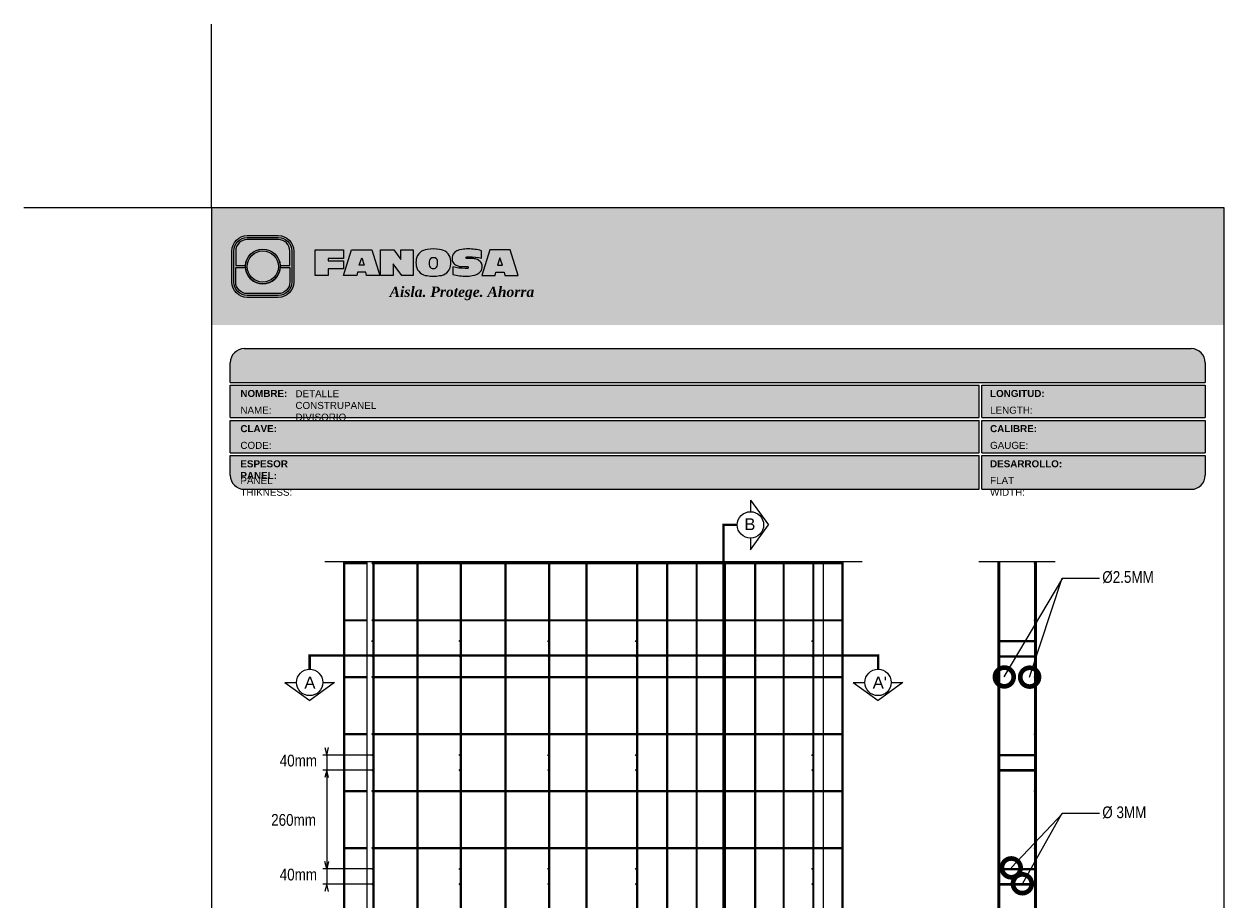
# Model space of a CAD drawing. Header units: millimetres. Extents: x 0 to 30, y 0 to 35.5.
# Tile 3 of 3: x 0 to 25.6, y 16.8 to 35.5. Entities that reach past the tile are written whole.
import ezdxf

# ---------------------------------------------------------------- set-up
doc = ezdxf.new("R2010")
doc.units = ezdxf.units.MM
for name, pattern in [('ACAD_ISO08W100', [36, 24, -3, 6, -3]), ('CENTER', [2, 1.25, -0.25, 0.25, -0.25]), ('DASHED2', [9.524999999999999, 6.35, -3.175])]:
    doc.linetypes.add(name, pattern=pattern)
for name, color, linetype in [('conector', 5, 'Continuous'), ('CORTE', 7, 'Continuous'), ('eps', 251, 'Continuous'), ('longitudinal', 6, 'Continuous'), ('transversal', 1, 'Continuous')]:
    doc.layers.add(name, color=color, linetype=linetype)
doc.layers.add('TEXTO', color=7, linetype='DASHED2', lineweight=0)
doc.layers.add('TEXTO CUADRO DATOS', color=251, linetype='Continuous', lineweight=0)
doc.styles.add('Erika', font='techl___.ttf', dxfattribs={"height": 0.25})
doc.styles.add('OUTLINE', font='arial.ttf', dxfattribs={"height": 0.2})
doc.styles.get("Standard").update_dxf_attribs({"font": 'arial.ttf'})
doc.dimstyles.new('Erika', dxfattribs={"dimtxt": 0.25, "dimasz": 0.8, "dimexe": 0.5, "dimexo": 0.5, "dimgap": 0, "dimtad": 0, "dimlfac": 0.1, "dimzin": 1, "dimdsep": 46, "dimtxsty": 'Erika', "dimblk": 'DOTSMALL', "dimcen": 2.5, "dimse1": 1, "dimse2": 1, "dimclrd": 252, "dimclre": 252, "dimclrt": 256, "dimadec": 0, "dimazin": 0, "dimtfac": 1, "dimtmove": 0, "dimatfit": 3, "dimldrblk": 'DOTSMALL', "dimfxl": 1, "dimlwd": 0, "dimlwe": 0, "dimarcsym": 0})

# ---------------------------------------------------------------- blocks, each defined once
blk = doc.blocks.new('LOGO 1')
h = blk.add_hatch(color=7)
h.set_gradient(color1=(255, 255, 255), color2=(0, 0, 255), rotation=180, tint=1)
h.paths.add_polyline_path([(362.633524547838, 273.3012676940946), (362.633524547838, 270.8012676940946), (384.2235245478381, 270.8012676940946), (384.2235245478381, 273.3012676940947)])
at = {"true_color": 0xffffff}
h = blk.add_hatch(color=7, dxfattribs=at)
edge = h.paths.add_edge_path()
edge.add_arc((364.057378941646, 271.7212676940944), 0.3299999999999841, -89.99999999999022, 9.890754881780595e-12, ccw=False)
edge.add_line((364.0573789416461, 271.3912676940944), (363.3973789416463, 271.3912676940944))
edge.add_arc((363.3973789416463, 271.7212676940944), 0.3299999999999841, 179.9999999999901, 269.9999999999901, ccw=False)
edge.add_line((363.0673789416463, 271.7212676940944), (363.0673789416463, 272.3812676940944))
edge.add_arc((363.3973789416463, 272.3812676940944), 0.3299999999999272, 90, 180, ccw=False)
edge.add_line((363.3973789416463, 272.7112676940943), (364.0573789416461, 272.7112676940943))
edge.add_arc((364.0573789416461, 272.3812676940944), 0.3299999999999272, 0, 90, ccw=False)
edge.add_line((364.387378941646, 272.3812676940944), (364.387378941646, 271.7212676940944))
edge = h.paths.add_edge_path(flags=16)
edge.add_arc((364.0573789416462, 271.7212676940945), 0.2887500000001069, 269.9999999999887, 359.9999999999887, ccw=False)
edge.add_line((364.0573789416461, 271.4325176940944), (363.3973789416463, 271.4325176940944))
edge.add_arc((363.3973789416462, 271.7212676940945), 0.2887500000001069, 180.0000000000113, 270.0000000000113, ccw=False)
edge.add_line((363.1086289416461, 271.7212676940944), (363.1086289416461, 272.3812676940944))
edge.add_arc((363.3973789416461, 272.3812676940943), 0.28875000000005, 89.99999999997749, 179.9999999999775, ccw=False)
edge.add_line((363.3973789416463, 272.6700176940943), (364.0573789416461, 272.6700176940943))
edge.add_arc((364.0573789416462, 272.3812676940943), 0.28875000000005, 2.262368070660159e-11, 90.00000000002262, ccw=False)
edge.add_line((364.3461289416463, 272.3812676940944), (364.3461289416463, 271.7212676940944))
for color, points in [(30, [(364.0980555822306, 272.0718926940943), (364.3048789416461, 272.0718926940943), (364.3048789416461, 272.3812676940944, 0.4142135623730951), (364.0573789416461, 272.6287676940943), (363.3973789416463, 272.6287676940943, 0.4142135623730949), (363.1498789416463, 272.3812676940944), (363.1498789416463, 272.0718926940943), (363.3567023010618, 272.0718926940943, -0.9459053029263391)]), (170, [(364.3048789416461, 271.7212676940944), (364.3048789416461, 272.0306426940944), (364.0980555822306, 272.0306426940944, -0.9459053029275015), (363.3567023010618, 272.0306426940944), (363.1498789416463, 272.0306426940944), (363.1498789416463, 271.7212676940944, 0.4142135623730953), (363.3973789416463, 271.4737676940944), (364.057378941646, 271.4737676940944, 0.4142135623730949)])]:
    blk.add_hatch(color=color).paths.add_polyline_path(points)
h = blk.add_hatch(color=7, dxfattribs=at)
h.paths.add_polyline_path([(363.3561289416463, 272.0512676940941, 1), (364.0986289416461, 272.0512676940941, 1)])
h.paths.add_polyline_path([(364.0602079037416, 272.0512676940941, -1), (363.3945499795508, 272.0512676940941, -1)], flags=16)
h = blk.add_hatch(color=252)
h.set_gradient(color1=(132, 132, 132), rotation=70.00000000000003, tint=1, name='SPHERICAL')
h.paths.add_polyline_path([(364.0602079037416, 272.0512676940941, 1), (363.3945499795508, 272.0512676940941, 1)])
blk.add_hatch(color=7, dxfattribs=at).paths.add_polyline_path([(364.8420585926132, 272.4104305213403), (365.4501879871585, 272.4104305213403), (365.4501879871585, 272.2247109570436), (365.119665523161, 272.2247109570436), (365.119665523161, 272.1719110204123), (365.4501879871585, 272.1719110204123), (365.4501879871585, 272.00471122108), (365.119665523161, 272.00471122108), (365.119665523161, 271.8609844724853), (364.8420585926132, 271.8609844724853)])
h = blk.add_hatch(color=7, dxfattribs=at)
h.paths.add_polyline_path([(365.620750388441, 272.4104305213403), (365.4485062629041, 271.8609844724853), (365.7332546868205, 271.8609844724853), (365.7479187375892, 271.934277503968), (365.9266795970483, 271.934277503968), (365.9413436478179, 271.8609844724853), (366.2260920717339, 271.8609844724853), (366.0538479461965, 272.4104305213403)])
h.paths.add_polyline_path([(365.837299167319, 272.2366800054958), (365.8906148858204, 272.0814774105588), (365.7839834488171, 272.0814774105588)], flags=16)
h = blk.add_hatch(color=7, dxfattribs=at)
h.paths.add_polyline_path([(366.9358659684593, 272.4104305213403), (366.6709453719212, 272.4104305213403), (366.6709453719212, 272.1991139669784), (366.5221127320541, 272.4104305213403), (366.2395855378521, 272.4104305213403), (366.2395855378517, 271.8609844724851), (366.5045061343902, 271.8609844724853), (366.5045061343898, 272.1071001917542), (366.6947223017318, 271.8609844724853), (366.9358659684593, 271.8609844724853)])
h.paths.add_polyline_path([(367.4970415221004, 272.4140725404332, 0.09403921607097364), (367.2339520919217, 272.4140725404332, 0.3497782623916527), (367.0006865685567, 272.2074327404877, 0.09737279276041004), (367.0006865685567, 272.0639822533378, 0.3497782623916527), (367.2339520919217, 271.8573424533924, 0.09403921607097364), (367.4970415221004, 271.8573424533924, 0.3497782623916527), (367.7303070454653, 272.0639822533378, 0.09737279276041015), (367.7303070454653, 272.2074327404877, 0.3497782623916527)])
h.paths.add_polyline_path([(367.2999959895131, 272.2148320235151, -0.3799377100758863), (367.4309976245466, 272.2148320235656, -0.158874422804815), (367.4503779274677, 272.1817168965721, -0.1263576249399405), (367.44577155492, 272.0572845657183, -0.2142742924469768), (367.4126854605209, 272.0188340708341, -0.2226123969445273), (367.318308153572, 272.0188340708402, -0.2142742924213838), (367.2852220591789, 272.0572845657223, -0.1263576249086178), (367.2806156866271, 272.1817168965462, -0.1588744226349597)], flags=16)
h.paths.add_polyline_path([(368.0775589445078, 272.2601931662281), (368.1276424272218, 272.2601931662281, -0.05869489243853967), (368.3904870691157, 272.2278050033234), (368.3904870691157, 272.3881713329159, 0.06395994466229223), (368.1046346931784, 272.4264429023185, 0.04691611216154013), (367.9730899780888, 272.4140725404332, 0.2229690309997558), (367.7857619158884, 272.3139728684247, 0.1654172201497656), (367.7667124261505, 272.182419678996, 0.1952229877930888), (367.8161538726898, 272.1004656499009, 0.07724634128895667), (367.887655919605, 272.0635888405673, 0.08066867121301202), (367.9607834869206, 272.0517133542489), (368.0895714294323, 272.0517133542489, -1), (368.0895714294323, 272.0112218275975), (368.0394879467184, 272.0112218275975, -0.05869489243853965), (367.7766433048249, 272.0436099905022), (367.7766433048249, 271.8832436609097, 0.0639599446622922), (368.0624956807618, 271.8449720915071, 0.04691611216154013), (368.1940403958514, 271.8573424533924, 0.2229690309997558), (368.3813684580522, 271.9574421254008, 0.2091142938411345), (368.391184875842, 272.1225548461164, 0.1301021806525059), (368.3636451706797, 272.1610969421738, 0.09267767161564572), (368.2794744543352, 272.2078261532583, 0.08066867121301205), (368.2063468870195, 272.2197016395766), (368.0775589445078, 272.2197016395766, -1)])
h.paths.add_polyline_path([(369.0017330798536, 272.4104305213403), (368.5686355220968, 272.4104305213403), (368.3963913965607, 271.8609844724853), (368.6811398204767, 271.8609844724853), (368.6958038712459, 271.934277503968), (368.8745647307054, 271.934277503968), (368.8892287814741, 271.8609844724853), (369.1739772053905, 271.8609844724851)])
h.paths.add_polyline_path([(368.7851843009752, 272.2366800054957), (368.8385000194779, 272.0814774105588), (368.7318685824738, 272.0814774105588)], flags=16)
at = {"color": 7, "true_color": 0xffffff}
for points in [[(364.387378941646, 271.7212676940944, -0.414213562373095), (364.0573789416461, 271.3912676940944), (363.3973789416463, 271.3912676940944, -0.414213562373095), (363.0673789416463, 271.7212676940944), (363.0673789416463, 272.3812676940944, -0.414213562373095), (363.3973789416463, 272.7112676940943), (364.0573789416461, 272.7112676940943, -0.4142135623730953), (364.387378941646, 272.3812676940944)], [(364.3461289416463, 271.7212676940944, -0.4142135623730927), (364.0573789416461, 271.4325176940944), (363.3973789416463, 271.4325176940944, -0.4142135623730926), (363.1086289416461, 271.7212676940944), (363.1086289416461, 272.3812676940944, -0.414213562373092), (363.3973789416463, 272.6700176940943), (364.0573789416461, 272.6700176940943, -0.4142135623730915), (364.3461289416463, 272.3812676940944)], [(367.7303070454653, 272.2074327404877, 0.3497782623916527), (367.4970415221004, 272.4140725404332, 0.09403921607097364), (367.2339520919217, 272.4140725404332, 0.3497782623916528), (367.0006865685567, 272.2074327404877, 0.09737279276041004), (367.0006865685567, 272.0639822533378, 0.3497782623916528), (367.2339520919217, 271.8573424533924, 0.09403921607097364), (367.4970415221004, 271.8573424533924, 0.3497782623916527), (367.7303070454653, 272.0639822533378, 0.09737279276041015)], [(368.3637508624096, 272.1610094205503, 0.09280978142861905), (368.2794744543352, 272.2078261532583, 0.08066867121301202), (368.2063468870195, 272.2197016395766), (368.0775589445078, 272.2197016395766, -0.9999999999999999), (368.0775589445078, 272.2601931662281), (368.1276424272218, 272.2601931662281, -0.05869489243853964), (368.3904870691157, 272.2278050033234), (368.3904870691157, 272.3881713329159, 0.06395994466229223), (368.1046346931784, 272.4264429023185, 0.04691611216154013), (367.9730899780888, 272.4140725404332, 0.2229690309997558), (367.7857619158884, 272.3139728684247, 0.1654172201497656), (367.7667124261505, 272.182419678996, 0.1952229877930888), (367.8161538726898, 272.1004656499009, 0.07724634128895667), (367.887655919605, 272.0635888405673, 0.08066867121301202), (367.9607834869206, 272.0517133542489), (368.0895714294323, 272.0517133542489, -0.9999999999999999), (368.0895714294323, 272.0112218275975), (368.0394879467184, 272.0112218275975, -0.05869489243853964), (367.7766433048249, 272.0436099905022), (367.7766433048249, 271.8832436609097, 0.06395994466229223), (368.0624956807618, 271.8449720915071, 0.04691611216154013), (368.1940403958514, 271.8573424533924, 0.2229690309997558), (368.3813684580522, 271.9574421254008, 0.2091142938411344), (368.391184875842, 272.1225548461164, 0.1341802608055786)], [(367.2852220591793, 272.0572845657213, 0.2142742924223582), (367.318308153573, 272.0188340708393, 0.2226123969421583), (367.4126854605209, 272.0188340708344, 0.2142742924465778), (367.44577155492, 272.0572845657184, 0.1263576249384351), (367.4503779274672, 272.1817168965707, 0.1588744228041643), (367.4309976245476, 272.2148320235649, 0.379937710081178), (367.2999959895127, 272.2148320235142, 0.1588744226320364), (367.2806156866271, 272.1817168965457, 0.1263576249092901)]]:
    blk.add_lwpolyline(points, format="xyb", close=True, dxfattribs=at)
at = {"color": 30}
blk.add_lwpolyline([(364.3048789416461, 272.0718926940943), (364.3048789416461, 272.3812676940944, 0.414213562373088), (364.0573789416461, 272.6287676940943), (363.3973789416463, 272.6287676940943, 0.4142135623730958), (363.1498789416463, 272.3812676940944), (363.1498789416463, 272.0718926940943), (363.3567023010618, 272.0718926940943, -0.9459053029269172), (364.0980555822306, 272.0718926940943)], format="xyb", close=True, dxfattribs=at)
at = {"color": 7, "true_color": 0xffffff}
for points in [[(364.8420585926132, 272.4104305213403), (365.4501879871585, 272.4104305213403), (365.4501879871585, 272.2247109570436), (365.119665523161, 272.2247109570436), (365.119665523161, 272.1719110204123), (365.4501879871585, 272.1719110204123), (365.4501879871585, 272.00471122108), (365.119665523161, 272.00471122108), (365.119665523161, 271.8609844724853), (364.8420585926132, 271.8609844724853)], [(365.7332546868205, 271.8609844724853), (365.4485062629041, 271.8609844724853), (365.620750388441, 272.4104305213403), (366.0538479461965, 272.4104305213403), (366.2260920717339, 271.8609844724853), (365.9413436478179, 271.8609844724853), (365.9266795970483, 271.934277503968), (365.7479187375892, 271.934277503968)], [(366.5045061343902, 272.1071001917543), (366.5045061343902, 271.8609844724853), (366.2395855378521, 271.8609844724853), (366.2395855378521, 272.4104305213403), (366.5221127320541, 272.4104305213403), (366.6709453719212, 272.1991139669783), (366.6709453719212, 272.4104305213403), (366.9358659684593, 272.4104305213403), (366.9358659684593, 271.8609844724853), (366.6947223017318, 271.8609844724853)], [(368.8745647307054, 271.934277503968), (368.8892287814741, 271.8609844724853), (369.1739772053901, 271.8609844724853), (369.0017330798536, 272.4104305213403), (368.5686355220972, 272.4104305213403), (368.3963913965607, 271.8609844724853), (368.6811398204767, 271.8609844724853), (368.6958038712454, 271.934277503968)], [(365.7839834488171, 272.0814774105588), (365.837299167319, 272.2366800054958), (365.8906148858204, 272.0814774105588)], [(368.8385000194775, 272.0814774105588), (368.7851843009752, 272.2366800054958), (368.7318685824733, 272.0814774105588)]]:
    blk.add_lwpolyline(points, close=True, dxfattribs=at)
at = {"color": 170}
blk.add_lwpolyline([(363.3567023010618, 272.0306426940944, 0.9459053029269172), (364.0980555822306, 272.0306426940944), (364.3048789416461, 272.0306426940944), (364.3048789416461, 271.7212676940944, -0.4142135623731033), (364.0573789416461, 271.4737676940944), (363.3973789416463, 271.4737676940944, -0.414213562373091), (363.1498789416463, 271.7212676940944), (363.1498789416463, 272.0306426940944)], format="xyb", close=True, dxfattribs=at)
at = {"color": 7, "true_color": 0xffffff}
for radius in [0.3712499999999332, 0.332828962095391]:
    blk.add_circle((363.7273789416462, 272.0512676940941), radius, dxfattribs=at)
at = {"color": 254, "insert": (366.4315877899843, 271.623287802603), "char_height": 0.22, "width": 5.448476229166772, "attachment_point": 1}
blk.add_mtext('{\\fBookman Old Style|b1|i1|c0|p18;\\C255;\\c16777215;Aisla. Protege. Ahorra}', dxfattribs=at)
blk = doc.blocks.new('_DotSmall')
at = {"color": 0, "linetype": 'ByBlock', "const_width": 0.5}
blk.add_lwpolyline([(-0.0625, 0, 1), (0.0625, 0, 1)], format="xyb", close=True, dxfattribs=at)

msp = doc.modelspace()

# ---------------------------------------------------------------- hatches: boundary and pattern name
at = {"true_color": 0xb3b3b3}
msp.add_hatch(color=253, dxfattribs=at).paths.add_polyline_path([(25.188239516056, 27.87273601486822), (25.18823951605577, 28.29273601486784, 0.4142135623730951), (24.88823951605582, 28.59273601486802), (4.698239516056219, 28.59273601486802, 0.4142135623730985), (4.398239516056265, 28.2927360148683), (4.398239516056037, 27.87273601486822)])
h = msp.add_hatch(color=253, dxfattribs=at)
h.paths.add_polyline_path([(4.398239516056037, 27.81273601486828), (4.398239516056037, 27.12273601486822), (20.36773099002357, 27.12273601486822), (20.36773099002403, 27.81273601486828)])
h.paths.add_polyline_path([(20.36773099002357, 26.37273601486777), (20.36773099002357, 27.06273601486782), (4.398239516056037, 27.06273601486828), (4.398239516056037, 26.37273601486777)])
h.paths.add_polyline_path([(20.36773099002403, 25.59273601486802), (20.36773099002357, 26.31273601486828), (4.398239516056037, 26.31273601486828), (4.398239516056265, 25.89273601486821, 0.4142135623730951), (4.698239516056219, 25.59273601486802)])
h.paths.add_polyline_path([(20.42773099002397, 26.31273601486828), (20.42773099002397, 25.59273601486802), (24.88823951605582, 25.59273601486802, 0.4142135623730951), (25.18823951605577, 25.89273601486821), (25.188239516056, 26.31273601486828)])
h.paths.add_polyline_path([(20.42773099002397, 27.06273601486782), (20.42773099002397, 26.37273601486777), (25.188239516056, 26.37273601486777), (25.188239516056, 27.06273601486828)])
h.paths.add_polyline_path([(20.42773099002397, 27.81273601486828), (20.42773099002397, 27.12273601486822), (25.188239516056, 27.12273601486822), (25.188239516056, 27.81273601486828)])
at = {"layer": 'conector'}
h = msp.add_hatch(color=256, dxfattribs=at)
h.dxf.hatch_style = 1
h.paths.add_polyline_path([(7.420195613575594, 22.35695110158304, 1), (7.444495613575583, 22.35695110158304, 1)])
h = msp.add_hatch(color=256, dxfattribs=at)
h.dxf.hatch_style = 1
h.paths.add_polyline_path([(9.283195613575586, 22.35695110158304, 1), (9.307495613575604, 22.35695110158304, 1)])
h = msp.add_hatch(color=256, dxfattribs=at)
h.dxf.hatch_style = 1
h.paths.add_polyline_path([(11.17049594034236, 22.35695110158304, 1), (11.19479594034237, 22.35695110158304, 1)])
h = msp.add_hatch(color=256, dxfattribs=at)
h.dxf.hatch_style = 1
h.paths.add_polyline_path([(13.04159575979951, 22.35695110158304, 1), (13.06589575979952, 22.35695110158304, 1)])
h = msp.add_hatch(color=256, dxfattribs=at)
h.dxf.hatch_style = 1
h.paths.add_polyline_path([(14.91269573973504, 22.35695110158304, 1), (14.93699573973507, 22.35695110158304, 1)])
h = msp.add_hatch(color=256, dxfattribs=at)
h.dxf.hatch_style = 1
h.paths.add_polyline_path([(16.79999566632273, 22.35695110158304, 1), (16.82429566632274, 22.35695110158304, 1)])
h = msp.add_hatch(color=256, dxfattribs=at)
h.dxf.hatch_style = 1
h.paths.add_polyline_path([(7.420195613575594, 22.03295110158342, 1), (7.444495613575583, 22.03295110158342, 1)])
h = msp.add_hatch(color=256, dxfattribs=at)
h.dxf.hatch_style = 1
h.paths.add_polyline_path([(9.283195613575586, 22.03295110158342, 1), (9.307495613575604, 22.03295110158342, 1)])
h = msp.add_hatch(color=256, dxfattribs=at)
h.dxf.hatch_style = 1
h.paths.add_polyline_path([(11.17049594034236, 22.03295110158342, 1), (11.19479594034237, 22.03295110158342, 1)])
h = msp.add_hatch(color=256, dxfattribs=at)
h.dxf.hatch_style = 1
h.paths.add_polyline_path([(13.04159575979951, 22.03295110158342, 1), (13.06589575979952, 22.03295110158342, 1)])
h = msp.add_hatch(color=256, dxfattribs=at)
h.dxf.hatch_style = 1
h.paths.add_polyline_path([(14.91269573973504, 22.03295110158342, 1), (14.93699573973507, 22.03295110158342, 1)])
h = msp.add_hatch(color=256, dxfattribs=at)
h.dxf.hatch_style = 1
h.paths.add_polyline_path([(16.79999566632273, 22.03295110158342, 1), (16.82429566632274, 22.03295110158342, 1)])
h = msp.add_hatch(color=256, dxfattribs=at)
h.dxf.hatch_style = 1
h.paths.add_polyline_path([(7.420195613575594, 19.92695110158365, 1), (7.444495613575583, 19.92695110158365, 1)])
h = msp.add_hatch(color=256, dxfattribs=at)
h.dxf.hatch_style = 1
h.paths.add_polyline_path([(9.283195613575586, 19.92695110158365, 1), (9.307495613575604, 19.92695110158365, 1)])
h = msp.add_hatch(color=256, dxfattribs=at)
h.dxf.hatch_style = 1
h.paths.add_polyline_path([(11.17049594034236, 19.92695110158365, 1), (11.19479594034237, 19.92695110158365, 1)])
h = msp.add_hatch(color=256, dxfattribs=at)
h.dxf.hatch_style = 1
h.paths.add_polyline_path([(13.04159575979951, 19.92695110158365, 1), (13.06589575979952, 19.92695110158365, 1)])
h = msp.add_hatch(color=256, dxfattribs=at)
h.dxf.hatch_style = 1
h.paths.add_polyline_path([(14.91269573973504, 19.92695110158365, 1), (14.93699573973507, 19.92695110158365, 1)])
h = msp.add_hatch(color=256, dxfattribs=at)
h.dxf.hatch_style = 1
h.paths.add_polyline_path([(16.79999566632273, 19.92695110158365, 1), (16.82429566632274, 19.92695110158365, 1)])
h = msp.add_hatch(color=256, dxfattribs=at)
h.dxf.hatch_style = 1
h.paths.add_polyline_path([(7.420195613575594, 19.60295110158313, 1), (7.444495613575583, 19.60295110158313, 1)])
h = msp.add_hatch(color=256, dxfattribs=at)
h.dxf.hatch_style = 1
h.paths.add_polyline_path([(9.283195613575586, 19.60295110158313, 1), (9.307495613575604, 19.60295110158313, 1)])
h = msp.add_hatch(color=256, dxfattribs=at)
h.dxf.hatch_style = 1
h.paths.add_polyline_path([(11.17049594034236, 19.60295110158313, 1), (11.19479594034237, 19.60295110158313, 1)])
h = msp.add_hatch(color=256, dxfattribs=at)
h.dxf.hatch_style = 1
h.paths.add_polyline_path([(13.04159575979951, 19.60295110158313, 1), (13.06589575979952, 19.60295110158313, 1)])
h = msp.add_hatch(color=256, dxfattribs=at)
h.dxf.hatch_style = 1
h.paths.add_polyline_path([(14.91269573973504, 19.60295110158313, 1), (14.93699573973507, 19.60295110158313, 1)])
h = msp.add_hatch(color=256, dxfattribs=at)
h.dxf.hatch_style = 1
h.paths.add_polyline_path([(16.79999566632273, 19.60295110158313, 1), (16.82429566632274, 19.60295110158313, 1)])
h = msp.add_hatch(color=256, dxfattribs=at)
h.dxf.hatch_style = 1
h.paths.add_polyline_path([(7.420195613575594, 17.49695110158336, 1), (7.444495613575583, 17.49695110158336, 1)])
h = msp.add_hatch(color=256, dxfattribs=at)
h.dxf.hatch_style = 1
h.paths.add_polyline_path([(9.283195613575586, 17.49695110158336, 1), (9.307495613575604, 17.49695110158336, 1)])
h = msp.add_hatch(color=256, dxfattribs=at)
h.dxf.hatch_style = 1
h.paths.add_polyline_path([(11.17049594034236, 17.49695110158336, 1), (11.19479594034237, 17.49695110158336, 1)])
h = msp.add_hatch(color=256, dxfattribs=at)
h.dxf.hatch_style = 1
h.paths.add_polyline_path([(13.04159575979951, 17.49695110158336, 1), (13.06589575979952, 17.49695110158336, 1)])
h = msp.add_hatch(color=256, dxfattribs=at)
h.dxf.hatch_style = 1
h.paths.add_polyline_path([(14.91269573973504, 17.49695110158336, 1), (14.93699573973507, 17.49695110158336, 1)])
h = msp.add_hatch(color=256, dxfattribs=at)
h.dxf.hatch_style = 1
h.paths.add_polyline_path([(16.79999566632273, 17.49695110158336, 1), (16.82429566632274, 17.49695110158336, 1)])
h = msp.add_hatch(color=256, dxfattribs=at)
h.dxf.hatch_style = 1
h.paths.add_polyline_path([(7.420195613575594, 17.17295110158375, 1), (7.444495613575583, 17.17295110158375, 1)])
h = msp.add_hatch(color=256, dxfattribs=at)
h.dxf.hatch_style = 1
h.paths.add_polyline_path([(9.283195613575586, 17.17295110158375, 1), (9.307495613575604, 17.17295110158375, 1)])
h = msp.add_hatch(color=256, dxfattribs=at)
h.dxf.hatch_style = 1
h.paths.add_polyline_path([(11.17049594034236, 17.17295110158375, 1), (11.19479594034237, 17.17295110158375, 1)])
h = msp.add_hatch(color=256, dxfattribs=at)
h.dxf.hatch_style = 1
h.paths.add_polyline_path([(13.04159575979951, 17.17295110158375, 1), (13.06589575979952, 17.17295110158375, 1)])
h = msp.add_hatch(color=256, dxfattribs=at)
h.dxf.hatch_style = 1
h.paths.add_polyline_path([(14.91269573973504, 17.17295110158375, 1), (14.93699573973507, 17.17295110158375, 1)])
h = msp.add_hatch(color=256, dxfattribs=at)
h.dxf.hatch_style = 1
h.paths.add_polyline_path([(16.79999566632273, 17.17295110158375, 1), (16.82429566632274, 17.17295110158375, 1)])

# ---------------------------------------------------------------- linework, layer by layer
at = {"color": 254, "true_color": 0xe3e3e3}
for q in [(3.998239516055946, 35.51411617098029), (3.031609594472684e-06, 31.59273601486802)]:
    msp.add_line((3.998239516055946, 31.59273601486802), q, dxfattribs=at)
at = {"color": 253, "true_color": 0xb3b3b3}
for p, q in [((4.698239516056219, 28.59273601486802), (24.88823951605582, 28.59273601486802)), ((4.398239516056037, 27.87273601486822), (4.398239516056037, 28.2927360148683)), ((25.188239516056, 28.29273601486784), (25.188239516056, 27.87273601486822)), ((4.398239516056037, 27.87273601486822), (25.188239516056, 27.87273601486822)), ((4.398239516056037, 27.12273601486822), (4.398239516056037, 27.81273601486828)), ((4.398239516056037, 27.81273601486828), (20.36773099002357, 27.81273601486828)), ((20.36773099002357, 27.12273601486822), (20.36773099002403, 27.81273601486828)), ((20.42773099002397, 27.81273601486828), (25.188239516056, 27.81273601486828)), ((20.42773099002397, 27.12273601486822), (20.42773099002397, 27.81273601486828)), ((25.188239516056, 27.81273601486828), (25.188239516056, 27.12273601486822)), ((4.398239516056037, 27.12273601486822), (20.36773099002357, 27.12273601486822)), ((4.398239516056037, 26.37273601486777), (4.398239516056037, 27.06273601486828)), ((4.398239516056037, 27.06273601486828), (20.36773099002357, 27.06273601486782)), ((20.36773099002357, 26.37273601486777), (20.36773099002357, 27.06273601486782)), ((20.42773099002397, 27.12273601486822), (25.188239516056, 27.12273601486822)), ((20.42773099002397, 27.06273601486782), (25.188239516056, 27.06273601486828)), ((20.42773099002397, 26.37273601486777), (20.42773099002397, 27.06273601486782)), ((25.188239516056, 27.06273601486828), (25.188239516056, 26.37273601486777)), ((4.398239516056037, 26.37273601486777), (20.36773099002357, 26.37273601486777)), ((20.42773099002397, 26.37273601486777), (25.188239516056, 26.37273601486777)), ((4.398239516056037, 25.89273601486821), (4.398239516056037, 26.31273601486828)), ((4.398239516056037, 26.31273601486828), (20.36773099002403, 26.31273601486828)), ((20.36773099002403, 25.59273601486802), (20.36773099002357, 26.31273601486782)), ((20.42773099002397, 26.31273601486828), (25.188239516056, 26.31273601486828)), ((20.42773099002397, 25.59273601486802), (20.42773099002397, 26.31273601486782)), ((25.188239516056, 26.31273601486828), (25.188239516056, 25.89273601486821)), ((4.698239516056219, 25.59273601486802), (20.36773099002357, 25.59273601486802)), ((20.42773099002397, 25.59273601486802), (24.88823951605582, 25.59273601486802))]:
    msp.add_line(p, q, dxfattribs=at)
at = {"linetype": 'ACAD_ISO08W100', "ltscale": 2}
for p, q in [((6.415795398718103, 24.05599835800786), (17.8732453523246, 24.05599835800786)), ((20.35829575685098, 24.05599835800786), (21.99125575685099, 24.05599835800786))]:
    msp.add_line(p, q, dxfattribs=at)
at = {"color": 254, "true_color": 0xe3e3e3}
msp.add_lwpolyline([(3.998239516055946, 3.652736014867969), (25.58823951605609, 3.652736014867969), (25.58823951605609, 31.59273601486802), (3.998239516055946, 31.59273601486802)], close=True, dxfattribs=at)
at = {"color": 253, "true_color": 0xb3b3b3}
for centre, start, end in [((4.698239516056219, 28.2927360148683), 90, 180), ((24.88823951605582, 28.29273601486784), 0, 90), ((4.698239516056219, 25.89273601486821), 180, 270), ((24.88823951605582, 25.89273601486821), 270, 0)]:
    msp.add_arc(centre, 0.3, start, end, dxfattribs=at)
at = {"layer": 'conector'}
for p, q in [((20.78354575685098, 22.36910110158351), (21.56600575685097, 22.36910110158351)), ((20.78354575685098, 22.34480110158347), (21.56600575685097, 22.34480110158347)), ((20.78354575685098, 22.0451011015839), (21.56600575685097, 22.0451011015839)), ((20.78354575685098, 22.02080110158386), (21.56600575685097, 22.02080110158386)), ((20.78354575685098, 19.93910110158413), (21.56600575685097, 19.93910110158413)), ((20.78354575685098, 19.91480110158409), (21.56600575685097, 19.91480110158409)), ((20.78354575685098, 19.6151011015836), (21.56600575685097, 19.6151011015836)), ((20.78354575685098, 19.59080110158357), (21.56600575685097, 19.59080110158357)), ((20.78354575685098, 17.50910110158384), (21.56600575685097, 17.50910110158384)), ((20.78354575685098, 17.4848011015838), (21.56600575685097, 17.4848011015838)), ((20.78354575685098, 17.18510110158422), (21.56600575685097, 17.18510110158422)), ((20.78354575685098, 17.16080110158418), (21.56600575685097, 17.16080110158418))]:
    msp.add_line(p, q, dxfattribs=at)
for centre in [(7.432345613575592, 22.35695110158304), (9.295345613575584, 22.35695110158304), (11.18264594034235, 22.35695110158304), (13.05374575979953, 22.35695110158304), (14.92484573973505, 22.35695110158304), (16.81214566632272, 22.35695110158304), (7.432345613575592, 22.03295110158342), (9.295345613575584, 22.03295110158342), (11.18264594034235, 22.03295110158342), (13.05374575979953, 22.03295110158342), (14.92484573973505, 22.03295110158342), (16.81214566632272, 22.03295110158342), (7.432345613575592, 19.92695110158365), (9.295345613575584, 19.92695110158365), (11.18264594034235, 19.92695110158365), (13.05374575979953, 19.92695110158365), (14.92484573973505, 19.92695110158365), (16.81214566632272, 19.92695110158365), (7.432345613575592, 19.60295110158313), (9.295345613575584, 19.60295110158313), (11.18264594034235, 19.60295110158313), (13.05374575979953, 19.60295110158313), (14.92484573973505, 19.60295110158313), (16.81214566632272, 19.60295110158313), (7.432345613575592, 17.49695110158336), (9.295345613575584, 17.49695110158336), (11.18264594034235, 17.49695110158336), (13.05374575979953, 17.49695110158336), (14.92484573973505, 17.49695110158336), (16.81214566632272, 17.49695110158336), (7.432345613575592, 17.17295110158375), (9.295345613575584, 17.17295110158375), (11.18264594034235, 17.17295110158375), (13.05374575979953, 17.17295110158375), (14.92484573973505, 17.17295110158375), (16.81214566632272, 17.17295110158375)]:
    msp.add_circle(centre, 0.01215, dxfattribs=at)
at = {"layer": 'CORTE', "color": 7, "lineweight": 15}
for p, q in [((15.49104515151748, 25.36219373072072), (15.87694005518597, 24.83371699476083)), ((15.49104515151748, 25.36219373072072), (15.87694005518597, 24.83371699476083)), ((15.49104515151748, 25.36219373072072), (15.49104515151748, 25.11496699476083)), ((15.49104515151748, 24.3052402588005), (15.87694005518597, 24.83371699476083)), ((15.49104515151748, 24.3052402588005), (15.87694005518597, 24.83371699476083)), ((15.49104515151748, 24.55246699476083), (15.49104515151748, 24.3052402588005)), ((5.562990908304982, 21.4742022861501), (6.091467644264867, 21.08830738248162)), ((5.562990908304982, 21.4742022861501), (6.091467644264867, 21.08830738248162)), ((5.562990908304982, 21.4742022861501), (5.810217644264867, 21.4742022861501)), ((6.619944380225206, 21.4742022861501), (6.091467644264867, 21.08830738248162)), ((6.619944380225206, 21.4742022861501), (6.091467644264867, 21.08830738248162)), ((6.372717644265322, 21.4742022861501), (6.619944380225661, 21.4742022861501)), ((17.68207826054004, 21.4742022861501), (18.21055499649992, 21.08830738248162)), ((17.68207826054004, 21.4742022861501), (18.21055499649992, 21.08830738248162)), ((17.68207826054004, 21.4742022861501), (17.92930499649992, 21.4742022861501)), ((17.68207826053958, 21.4742022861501), (18.21055499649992, 21.08830738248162)), ((18.73903173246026, 21.4742022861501), (18.21055499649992, 21.08830738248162)), ((18.73903173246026, 21.4742022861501), (18.21055499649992, 21.08830738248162)), ((18.73903173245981, 21.4742022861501), (18.21055499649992, 21.08830738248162)), ((18.49180499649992, 21.4742022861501), (18.73903173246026, 21.4742022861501))]:
    msp.add_line(p, q, dxfattribs=at)
at = {"layer": 'CORTE', "color": 7, "linetype": 'CENTER', "lineweight": 15, "ltscale": 0.5, "const_width": 0.05}
for points in [[(14.91534067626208, 24.75206870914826), (14.91534067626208, 24.83371699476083), (15.20979515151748, 24.83371699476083)], [(14.91534067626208, 24.83371699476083), (14.91534067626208, 10.72327972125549), (15.20979515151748, 10.72327972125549)], [(18.21055499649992, 22.04990676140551), (6.091467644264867, 22.04990676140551), (6.091467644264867, 21.7554522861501)], [(16.98413876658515, 22.04990676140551), (18.21055499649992, 22.04990676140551), (18.21055499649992, 21.7554522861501)]]:
    msp.add_lwpolyline(points, dxfattribs=at)
at = {"layer": 'CORTE', "color": 0, "lineweight": 15}
for centre in [(15.49104515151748, 24.83371699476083), (6.091467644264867, 21.4742022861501), (18.21055499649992, 21.4742022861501)]:
    msp.add_circle(centre, 0.281249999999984, dxfattribs=at)
at = {"layer": 'eps'}
for p, q in [((7.319842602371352, 11.50099835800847), (7.319842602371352, 24.05599835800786)), ((17.04996760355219, 11.50099835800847), (17.04996760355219, 24.05599835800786)), ((20.80379575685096, 24.05599835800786), (20.80379575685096, 11.50099835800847)), ((21.54575575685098, 24.05599835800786), (21.54575575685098, 11.50099835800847))]:
    msp.add_line(p, q, dxfattribs=at)
at = {"layer": 'longitudinal'}
for p, q in [((6.82079539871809, 11.50099835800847), (6.82079539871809, 24.05599835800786)), ((6.841045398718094, 11.50099835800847), (6.841045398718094, 24.05599835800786)), ((7.444495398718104, 11.50099835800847), (7.444495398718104, 24.05599835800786)), ((7.464745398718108, 11.50099835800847), (7.464745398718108, 24.05599835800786)), ((8.38409539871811, 11.50099835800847), (8.38409539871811, 24.05599835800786)), ((8.404340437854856, 11.50099835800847), (8.404340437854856, 24.05599835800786)), ((9.307495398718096, 11.50099835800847), (9.307495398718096, 24.05599835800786)), ((9.327744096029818, 11.50099835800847), (9.327744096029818, 24.05599835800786)), ((10.26329597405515, 11.50099835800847), (10.26329597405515, 24.05599835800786)), ((10.28354482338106, 11.50099835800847), (10.28354482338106, 24.05599835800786)), ((11.19479572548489, 11.50099835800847), (11.19479572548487, 24.05599835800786)), ((11.21504507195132, 11.50099835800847), (11.21504507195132, 24.05599835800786)), ((11.98859562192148, 11.50099835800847), (11.98859562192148, 24.05599835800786)), ((12.00884517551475, 11.50099835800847), (12.00884517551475, 24.05599835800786)), ((13.06589554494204, 11.50099835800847), (13.06589554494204, 24.05599835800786)), ((13.08614525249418, 11.50099835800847), (13.08614525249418, 24.05599835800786)), ((13.70579551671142, 11.50099835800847), (13.70579551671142, 24.05599835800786)), ((13.72604528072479, 11.50099835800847), (13.72604528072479, 24.05599835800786)), ((14.33759539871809, 11.50099835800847), (14.33759539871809, 24.05599835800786)), ((14.3578453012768, 11.50099835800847), (14.3578453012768, 24.05599835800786)), ((14.93699552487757, 11.50099835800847), (14.93699552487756, 24.05599835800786)), ((14.95724544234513, 11.50099835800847), (14.95724544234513, 24.05599835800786)), ((15.58499539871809, 11.50099835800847), (15.58499539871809, 24.05599835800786)), ((15.60524532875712, 11.50099835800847), (15.60524532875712, 24.05599835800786)), ((16.19249545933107, 11.50099835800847), (16.19249545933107, 24.05599835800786)), ((16.21274533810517, 11.50099835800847), (16.21274533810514, 24.05599835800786)), ((16.82429545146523, 11.50099835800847), (16.82429545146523, 24.05599835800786)), ((16.84454539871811, 11.50099835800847), (16.84454539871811, 24.05599835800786)), ((17.44799539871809, 11.50099835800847), (17.44799539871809, 24.05599835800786)), ((17.46824539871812, 11.50099835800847), (17.46824539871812, 24.05599835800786)), ((17.46824535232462, 11.50099835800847), (17.46824535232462, 24.05599835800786)), ((20.76329575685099, 24.05599835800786), (20.76329575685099, 11.50099835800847)), ((20.78354575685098, 24.05599835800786), (20.78354575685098, 11.50099835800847)), ((21.56600575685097, 24.05599835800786), (21.56600575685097, 11.50099835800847)), ((21.586255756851, 24.05599835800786), (21.586255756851, 11.50099835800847))]:
    msp.add_line(p, q, dxfattribs=at)
at = {"layer": 'TEXTO'}
for p, q in [((6.411848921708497, 20.08484583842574), (6.454156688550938, 19.92695110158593)), ((6.454156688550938, 19.92695110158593), (6.496464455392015, 20.08484583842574)), ((7.432345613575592, 19.92695110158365), (6.375209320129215, 19.92695110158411)), ((7.432345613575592, 19.92695110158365), (6.375209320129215, 19.92695110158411)), ((6.454156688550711, 19.92695110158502), (6.45415668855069, 17.17295110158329)), ((7.432345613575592, 19.60295110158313), (6.37520932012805, 19.60295110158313)), ((6.726871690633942, 19.60295110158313), (6.37520932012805, 19.60295110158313)), ((6.454156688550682, 19.60295110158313), (6.411848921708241, 19.44505636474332)), ((6.496464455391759, 19.44505636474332), (6.454156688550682, 19.60295110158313)), ((7.432345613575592, 17.49695110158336), (6.37520932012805, 17.49695110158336)), ((6.454156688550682, 17.49695110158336), (6.411848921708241, 17.65484583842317)), ((6.496464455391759, 17.65484583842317), (6.454156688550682, 17.49695110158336)), ((7.432345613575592, 17.17295110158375), (6.37520932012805, 17.17295110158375)), ((6.454156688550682, 17.17295110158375), (6.411848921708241, 17.01505636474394)), ((6.496464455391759, 17.01505636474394), (6.454156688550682, 17.17295110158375))]:
    msp.add_line(p, q, dxfattribs=at)
at = {"layer": 'transversal'}
for p, q in [((6.82079539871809, 24.02764835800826), (7.319842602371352, 24.02764835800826)), ((6.82079539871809, 24.00739835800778), (7.319842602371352, 24.00739835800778)), ((7.424245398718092, 24.02764835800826), (17.46824539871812, 24.02764835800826)), ((7.424245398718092, 24.00739835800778), (7.424245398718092, 24.02764835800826)), ((7.424245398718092, 24.00739835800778), (17.46824539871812, 24.00739835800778)), ((6.82079539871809, 23.70364835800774), (6.82079539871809, 23.72389835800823)), ((6.82079539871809, 22.79239835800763), (6.82079539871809, 22.81264835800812)), ((6.82079539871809, 22.81264835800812), (7.319842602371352, 22.81264835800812)), ((6.82079539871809, 22.79239835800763), (7.319842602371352, 22.79239835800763)), ((7.424245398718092, 22.81264835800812), (17.46824539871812, 22.81264835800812)), ((7.424245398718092, 22.79239835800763), (7.424245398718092, 22.81264835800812)), ((7.424245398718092, 22.79239835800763), (17.46824539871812, 22.79239835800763)), ((6.82079539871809, 21.88114835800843), (6.82079539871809, 21.90139835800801)), ((6.82079539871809, 21.59764835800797), (7.319842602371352, 21.59764835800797)), ((6.82079539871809, 21.5773983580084), (7.319842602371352, 21.5773983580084)), ((7.424245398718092, 21.59764835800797), (17.46824539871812, 21.59764835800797)), ((7.424245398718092, 21.5773983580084), (7.424245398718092, 21.59764835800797)), ((7.424245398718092, 21.5773983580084), (17.46824539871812, 21.5773983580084)), ((6.82079539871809, 20.96989835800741), (6.82079539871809, 20.9901483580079)), ((6.82079539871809, 20.38264835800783), (7.319842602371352, 20.38264835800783)), ((6.82079539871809, 20.36239835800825), (7.319842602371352, 20.36239835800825)), ((7.424245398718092, 20.38264835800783), (17.46824539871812, 20.38264835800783)), ((7.424245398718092, 20.36239835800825), (7.424245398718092, 20.38264835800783)), ((7.424245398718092, 20.36239835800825), (17.46824539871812, 20.36239835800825)), ((6.82079539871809, 20.05864835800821), (6.82079539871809, 20.07889835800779)), ((6.82079539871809, 19.1473983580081), (6.82079539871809, 19.16764835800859)), ((6.82079539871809, 19.16764835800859), (7.319842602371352, 19.16764835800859)), ((6.82079539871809, 19.1473983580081), (7.319842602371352, 19.1473983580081)), ((7.424245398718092, 19.16764835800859), (17.46824539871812, 19.16764835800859)), ((7.424245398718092, 19.1473983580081), (7.424245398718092, 19.16764835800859)), ((7.424245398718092, 19.1473983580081), (17.46824539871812, 19.1473983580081)), ((6.82079539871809, 18.23614835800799), (6.82079539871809, 18.25639835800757)), ((6.82079539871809, 17.95264835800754), (7.319842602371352, 17.95264835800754)), ((6.82079539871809, 17.93239835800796), (7.319842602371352, 17.93239835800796)), ((7.424245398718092, 17.95264835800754), (17.46824539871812, 17.95264835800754)), ((7.424245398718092, 17.93239835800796), (7.424245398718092, 17.95264835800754)), ((7.424245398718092, 17.93239835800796), (17.46824539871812, 17.93239835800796)), ((6.82079539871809, 17.32489835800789), (6.82079539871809, 17.34514835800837))]:
    msp.add_line(p, q, dxfattribs=at)
at = {"layer": 'transversal', "color": 7}
for p, q in [((20.80582075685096, 24.01752335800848), (20.78152075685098, 24.01752335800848)), ((20.793670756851, 24.02967335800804), (20.793670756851, 24.005373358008)), ((21.56803075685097, 24.01752335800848), (21.54373075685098, 24.01752335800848)), ((21.555880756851, 24.02967335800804), (21.555880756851, 24.005373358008)), ((20.80582075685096, 22.80252335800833), (20.78152075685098, 22.80252335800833)), ((20.79367075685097, 22.81467335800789), (20.79367075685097, 22.79037335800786)), ((21.56803075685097, 22.80252335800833), (21.54373075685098, 22.80252335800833)), ((21.55588075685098, 22.81467335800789), (21.55588075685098, 22.79037335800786)), ((20.80582075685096, 21.58752335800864), (20.78152075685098, 21.58752335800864)), ((20.79367075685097, 21.59967335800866), (20.79367075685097, 21.57537335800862)), ((21.56803075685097, 21.58752335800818), (21.54373075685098, 21.58752335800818)), ((21.55588075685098, 21.59967335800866), (21.55588075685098, 21.57537335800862)), ((20.80582075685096, 20.37252335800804), (20.78152075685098, 20.37252335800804)), ((20.79367075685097, 20.38467335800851), (20.79367075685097, 20.36037335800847)), ((21.56803075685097, 20.37252335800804), (21.54373075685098, 20.37252335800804)), ((21.55588075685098, 20.38467335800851), (21.55588075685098, 20.36037335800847)), ((20.80582075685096, 19.1575233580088), (20.78152075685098, 19.1575233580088)), ((20.79367075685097, 19.16967335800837), (20.79367075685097, 19.14537335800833)), ((21.56803075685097, 19.1575233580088), (21.54373075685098, 19.1575233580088)), ((21.55588075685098, 19.16967335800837), (21.55588075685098, 19.14537335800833)), ((20.80582075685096, 17.94252335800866), (20.78152075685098, 17.94252335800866)), ((20.79367075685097, 17.95467335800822), (20.79367075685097, 17.93037335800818)), ((21.56803075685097, 17.94252335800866), (21.54373075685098, 17.94252335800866)), ((21.55588075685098, 17.95467335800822), (21.55588075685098, 17.93037335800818))]:
    msp.add_line(p, q, dxfattribs=at)
at = {"layer": 'transversal'}
for centre in [(20.793670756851, 24.01752335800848), (21.555880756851, 24.01752335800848), (20.79367075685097, 22.80252335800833), (21.55588075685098, 22.80252335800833), (20.79367075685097, 21.58752335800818), (21.55588075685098, 21.58752335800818), (20.79367075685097, 20.37252335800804), (21.55588075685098, 20.37252335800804), (20.79367075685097, 19.1575233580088), (21.55588075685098, 19.1575233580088), (20.79367075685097, 17.94252335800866), (21.55588075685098, 17.94252335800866)]:
    msp.add_circle(centre, 0.010125, dxfattribs=at)

# ---------------------------------------------------------------- block references
msp.add_blockref('LOGO 1', (-358.635285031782, -241.7085316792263))

# ---------------------------------------------------------------- texts
at = {"layer": 'CORTE', "color": 7, "lineweight": 15, "style": 'OUTLINE'}
for s, p in [('B', (15.36105045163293, 24.72215549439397)), ('A', (5.978928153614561, 21.34498759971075)), ("A'", (18.09801550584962, 21.34498759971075))]:
    msp.add_text(s, height=0.2531248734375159, dxfattribs=at).set_placement(p)
at = {"layer": 'TEXTO', "linetype": 'ByBlock', "lineweight": 0, "char_height": 0.25, "attachment_point": 1, "style": 'Erika'}
for s, insert in [('%%C2.5MM ', (22.99322016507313, 23.84746439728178)), ('40mm', (5.453042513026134, 19.93274417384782)), ('%%C 3MM ', (22.99322016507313, 18.83045474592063)), ('260mm', (5.27050820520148, 18.6682712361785)), ('40mm', (5.453042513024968, 17.50274417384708))]:
    msp.add_mtext(s, dxfattribs=dict(at, insert=insert))
at = {"layer": 'TEXTO CUADRO DATOS', "char_height": 0.15, "width": 0.003231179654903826, "attachment_point": 1}
for s, insert in [('{\\fArial|b1|i0|c0|p34;NOMBRE:}', (4.614241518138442, 27.71127033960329)), ('{\\fArial|b0|i0|c0|p34;DETALLE CONSTRUPANEL DIVISORIO}', (5.788291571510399, 27.7061543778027)), ('{\\fArial|b1|i0|c0|p34;LONGITUD:}', (20.60002151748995, 27.71127033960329)), ('{\\fArial|b0|i0|c0|p34;NAME:}', (4.614241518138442, 27.35459726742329)), ('{\\fArial|b0|i0|c0|p34;LENGTH:}', (20.60002151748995, 27.35459726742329)), ('{\\fArial|b1|i0|c0|p34;CLAVE:}', (4.614241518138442, 26.96127033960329)), ('{\\fArial|b1|i0|c0|p34;CALIBRE:}', (20.60002151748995, 26.96127033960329)), ('{\\fArial|b0|i0|c0|p34;CODE:}', (4.614241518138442, 26.60459726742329)), ('{\\fArial|b0|i0|c0|p34;GAUGE:}', (20.60002151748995, 26.60459726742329)), ('{\\fArial|b1|i0|c0|p34;ESPESOR PANEL:}', (4.614241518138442, 26.21127033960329)), ('{\\fArial|b1|i0|c0|p34;DESARROLLO:}', (20.60002151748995, 26.21127033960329)), ('{\\fArial|b0|i0|c0|p34;PANEL THIKNESS:}', (4.614241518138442, 25.85459726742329)), ('{\\fArial|b0|i0|c0|p34;FLAT WIDTH:}', (20.60002151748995, 25.85459726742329))]:
    msp.add_mtext(s, dxfattribs=dict(at, insert=insert))

# ---------------------------------------------------------------- leaders
at = {"layer": 'TEXTO', "linetype": 'ByBlock', "lineweight": 0}
for points in [[(20.90385927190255, 21.59122434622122), (22.15049222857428, 23.70056056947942), (22.9357326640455, 23.70056056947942)], [(21.44343576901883, 21.58691680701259), (22.13573266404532, 23.70056056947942), (22.9357326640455, 23.70056056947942)], [(21.05155788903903, 17.52049080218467), (22.15049222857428, 18.68355091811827), (22.9357326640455, 18.68355091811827)], [(21.28886379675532, 17.18074964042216), (22.13573266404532, 18.68355091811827), (22.9357326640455, 18.68355091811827)]]:
    msp.add_leader(points, dimstyle='Erika', override={"dimgap": 0, "dimtad": 0}, dxfattribs=at)

doc.saveas('drawing.dxf')
